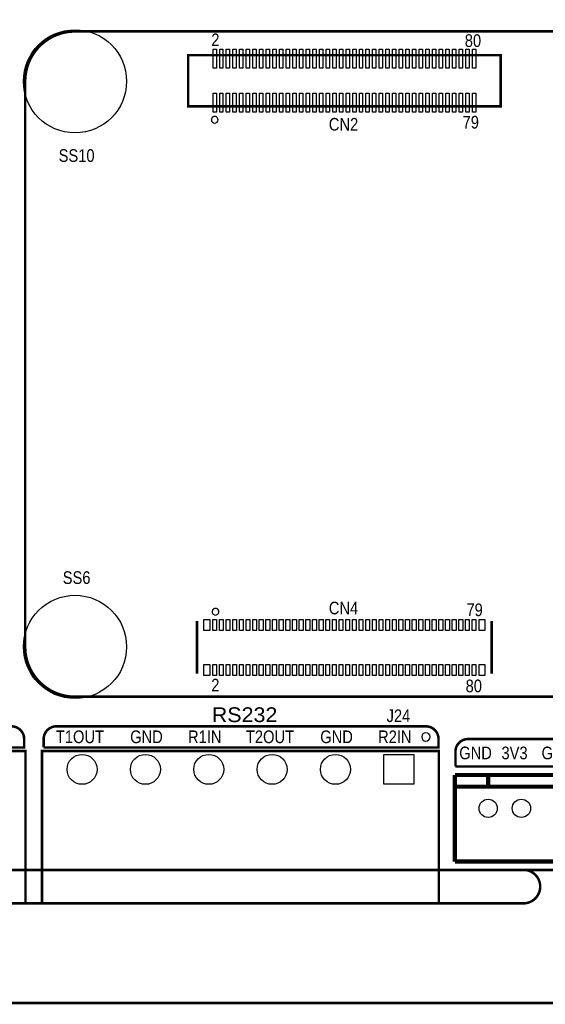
# Model space of a CAD drawing. Extents: x 0 to 150, y -8 to 100.
# Tile 7 of 12: x 41 to 72, y -8 to 51. Entities that reach past the tile are written whole.
import ezdxf
from ezdxf.enums import TextEntityAlignment as Align

# ---------------------------------------------------------------- set-up
doc = ezdxf.new("R2010")
doc.units = 0
doc.layers.add('DXF', color=212, linetype='CONTINUOUS')

msp = doc.modelspace()

# ---------------------------------------------------------------- linework, layer by layer
at = {"layer": 'DXF'}
for points, const_width in [([(2.999994, 0), (146.99996, 0, 0.414214), (149.999954, 2.999994), (149.999954, 87.00008, 0.414214), (146.99996, 90.000074), (2.999994, 90.000074, 0.414214), (0, 87.00008), (0, 2.999994, 0.414214), (2.999994, 0)], 0.1524), ([(40.922702, 47.413926), (40.922702, 13.413994, 0.414214), (43.922696, 10.414), (99.922584, 10.414, 0.414214), (102.922578, 13.413994), (102.922578, 47.413926, 0.414214), (99.922584, 50.41392), (43.922696, 50.41392, 0.414214), (40.922702, 47.413926)], 0.1524), ([(24.732996, 7.366), (24.732996, 7.874, -0.414214), (25.494996, 8.636), (40.099996, 8.636, -0.414214), (40.861996, 7.874), (40.861996, 7.366), (24.732996, 7.366)], 0.1524), ([(42.037, 7.366), (42.037, 7.874, -0.414214), (42.799, 8.636), (65.024, 8.636, -0.414214), (65.786, 7.874), (65.786, 7.366), (42.037, 7.366)], 0.1524), ([(66.802, 6.223), (66.802, 7.112, -0.414214), (67.564, 7.874), (80.01, 7.874, -0.414214), (80.772, 7.112), (80.772, 6.223), (66.802, 6.223)], 0.1524), ([(71.000112, 0, -0.899993), (71.000112, -1.999996)], 0.150114), ([(146.99996, -1.999996), (149.999954, -1.999996), (149.999954, -6.475984, -0.414214), (148.475954, -7.999984), (1.524, -7.999984, -0.414214), (0, -6.475984), (0, -1.999996), (2.999994, -1.999996)], 0.1524)]:
    msp.add_lwpolyline(points, format="xyb", dxfattribs=dict(at, const_width=const_width))
for points in [[(52.2224, 48.19904), (52.2224, 49.338992), (52.422298, 49.338992), (52.422298, 48.19904)], [(52.62245, 48.19904), (52.62245, 49.338992), (52.822348, 49.338992), (52.822348, 48.19904)], [(53.0225, 48.19904), (53.0225, 49.338992), (53.222398, 49.338992), (53.222398, 48.19904)], [(53.42255, 48.19904), (53.42255, 49.338992), (53.622448, 49.338992), (53.622448, 48.19904)], [(53.8226, 48.19904), (53.8226, 49.338992), (54.022498, 49.338992), (54.022498, 48.19904)], [(54.222396, 48.19904), (54.222396, 49.338992), (54.422294, 49.338992), (54.422294, 48.19904)], [(54.622446, 48.19904), (54.622446, 49.338992), (54.822344, 49.338992), (54.822344, 48.19904)], [(55.022496, 48.19904), (55.022496, 49.338992), (55.222394, 49.338992), (55.222394, 48.19904)], [(55.422546, 48.19904), (55.422546, 49.338992), (55.622444, 49.338992), (55.622444, 48.19904)], [(55.822596, 48.19904), (55.822596, 49.338992), (56.022494, 49.338992), (56.022494, 48.19904)], [(56.222392, 48.19904), (56.222392, 49.338992), (56.42229, 49.338992), (56.42229, 48.19904)], [(56.622442, 48.19904), (56.622442, 49.338992), (56.82234, 49.338992), (56.82234, 48.19904)], [(57.022492, 48.19904), (57.022492, 49.338992), (57.22239, 49.338992), (57.22239, 48.19904)], [(57.422542, 48.19904), (57.422542, 49.338992), (57.62244, 49.338992), (57.62244, 48.19904)], [(57.822592, 48.19904), (57.822592, 49.338992), (58.02249, 49.338992), (58.02249, 48.19904)], [(58.222388, 48.19904), (58.222388, 49.338992), (58.422286, 49.338992), (58.422286, 48.19904)], [(58.622438, 48.19904), (58.622438, 49.338992), (58.822336, 49.338992), (58.822336, 48.19904)], [(59.022488, 48.19904), (59.022488, 49.338992), (59.222386, 49.338992), (59.222386, 48.19904)], [(59.422538, 48.19904), (59.422538, 49.338992), (59.622436, 49.338992), (59.622436, 48.19904)], [(59.822588, 48.19904), (59.822588, 49.338992), (60.022486, 49.338992), (60.022486, 48.19904)], [(60.222384, 48.19904), (60.222384, 49.338992), (60.422282, 49.338992), (60.422282, 48.19904)], [(60.622434, 48.19904), (60.622434, 49.338992), (60.822332, 49.338992), (60.822332, 48.19904)], [(61.022484, 48.19904), (61.022484, 49.338992), (61.222382, 49.338992), (61.222382, 48.19904)], [(61.422534, 48.19904), (61.422534, 49.338992), (61.622432, 49.338992), (61.622432, 48.19904)], [(61.822584, 48.19904), (61.822584, 49.338992), (62.022482, 49.338992), (62.022482, 48.19904)], [(62.22238, 48.19904), (62.22238, 49.338992), (62.422278, 49.338992), (62.422278, 48.19904)], [(62.62243, 48.19904), (62.62243, 49.338992), (62.822328, 49.338992), (62.822328, 48.19904)], [(63.02248, 48.19904), (63.02248, 49.338992), (63.222378, 49.338992), (63.222378, 48.19904)], [(63.42253, 48.19904), (63.42253, 49.338992), (63.622428, 49.338992), (63.622428, 48.19904)], [(63.82258, 48.19904), (63.82258, 49.338992), (64.022478, 49.338992), (64.022478, 48.19904)], [(64.222376, 48.19904), (64.222376, 49.338992), (64.422274, 49.338992), (64.422274, 48.19904)], [(64.622426, 48.19904), (64.622426, 49.338992), (64.822324, 49.338992), (64.822324, 48.19904)], [(65.022476, 48.19904), (65.022476, 49.338992), (65.222374, 49.338992), (65.222374, 48.19904)], [(65.422526, 48.19904), (65.422526, 49.338992), (65.622424, 49.338992), (65.622424, 48.19904)], [(65.822576, 48.19904), (65.822576, 49.338992), (66.022474, 49.338992), (66.022474, 48.19904)], [(66.222372, 48.19904), (66.222372, 49.338992), (66.42227, 49.338992), (66.42227, 48.19904)], [(66.622422, 48.19904), (66.622422, 49.338992), (66.82232, 49.338992), (66.82232, 48.19904)], [(67.022472, 48.19904), (67.022472, 49.338992), (67.22237, 49.338992), (67.22237, 48.19904)], [(67.422522, 48.19904), (67.422522, 49.338992), (67.62242, 49.338992), (67.62242, 48.19904)], [(67.822572, 48.19904), (67.822572, 49.338992), (68.02247, 49.338992), (68.02247, 48.19904)], [(52.2224, 45.558964), (52.2224, 46.698916), (52.422298, 46.698916), (52.422298, 45.558964)], [(52.62245, 45.558964), (52.62245, 46.698916), (52.822348, 46.698916), (52.822348, 45.558964)], [(53.0225, 45.558964), (53.0225, 46.698916), (53.222398, 46.698916), (53.222398, 45.558964)], [(53.42255, 45.558964), (53.42255, 46.698916), (53.622448, 46.698916), (53.622448, 45.558964)], [(53.8226, 45.558964), (53.8226, 46.698916), (54.022498, 46.698916), (54.022498, 45.558964)], [(54.222396, 45.558964), (54.222396, 46.698916), (54.422294, 46.698916), (54.422294, 45.558964)], [(54.622446, 45.558964), (54.622446, 46.698916), (54.822344, 46.698916), (54.822344, 45.558964)], [(55.022496, 45.558964), (55.022496, 46.698916), (55.222394, 46.698916), (55.222394, 45.558964)], [(55.422546, 45.558964), (55.422546, 46.698916), (55.622444, 46.698916), (55.622444, 45.558964)], [(55.822596, 45.558964), (55.822596, 46.698916), (56.022494, 46.698916), (56.022494, 45.558964)], [(56.222392, 45.558964), (56.222392, 46.698916), (56.42229, 46.698916), (56.42229, 45.558964)], [(56.622442, 45.558964), (56.622442, 46.698916), (56.82234, 46.698916), (56.82234, 45.558964)], [(57.022492, 45.558964), (57.022492, 46.698916), (57.22239, 46.698916), (57.22239, 45.558964)], [(57.422542, 45.558964), (57.422542, 46.698916), (57.62244, 46.698916), (57.62244, 45.558964)], [(57.822592, 45.558964), (57.822592, 46.698916), (58.02249, 46.698916), (58.02249, 45.558964)], [(58.222388, 45.558964), (58.222388, 46.698916), (58.422286, 46.698916), (58.422286, 45.558964)], [(58.622438, 45.558964), (58.622438, 46.698916), (58.822336, 46.698916), (58.822336, 45.558964)], [(59.022488, 45.558964), (59.022488, 46.698916), (59.222386, 46.698916), (59.222386, 45.558964)], [(59.422538, 45.558964), (59.422538, 46.698916), (59.622436, 46.698916), (59.622436, 45.558964)], [(59.822588, 45.558964), (59.822588, 46.698916), (60.022486, 46.698916), (60.022486, 45.558964)], [(60.222384, 45.558964), (60.222384, 46.698916), (60.422282, 46.698916), (60.422282, 45.558964)], [(60.622434, 45.558964), (60.622434, 46.698916), (60.822332, 46.698916), (60.822332, 45.558964)], [(61.022484, 45.558964), (61.022484, 46.698916), (61.222382, 46.698916), (61.222382, 45.558964)], [(61.422534, 45.558964), (61.422534, 46.698916), (61.622432, 46.698916), (61.622432, 45.558964)], [(61.822584, 45.558964), (61.822584, 46.698916), (62.022482, 46.698916), (62.022482, 45.558964)], [(62.22238, 45.558964), (62.22238, 46.698916), (62.422278, 46.698916), (62.422278, 45.558964)], [(62.62243, 45.558964), (62.62243, 46.698916), (62.822328, 46.698916), (62.822328, 45.558964)], [(63.02248, 45.558964), (63.02248, 46.698916), (63.222378, 46.698916), (63.222378, 45.558964)], [(63.42253, 45.558964), (63.42253, 46.698916), (63.622428, 46.698916), (63.622428, 45.558964)], [(63.82258, 45.558964), (63.82258, 46.698916), (64.022478, 46.698916), (64.022478, 45.558964)], [(64.222376, 45.558964), (64.222376, 46.698916), (64.422274, 46.698916), (64.422274, 45.558964)], [(64.622426, 45.558964), (64.622426, 46.698916), (64.822324, 46.698916), (64.822324, 45.558964)], [(65.022476, 45.558964), (65.022476, 46.698916), (65.222374, 46.698916), (65.222374, 45.558964)], [(65.422526, 45.558964), (65.422526, 46.698916), (65.622424, 46.698916), (65.622424, 45.558964)], [(65.822576, 45.558964), (65.822576, 46.698916), (66.022474, 46.698916), (66.022474, 45.558964)], [(66.222372, 45.558964), (66.222372, 46.698916), (66.42227, 46.698916), (66.42227, 45.558964)], [(66.622422, 45.558964), (66.622422, 46.698916), (66.82232, 46.698916), (66.82232, 45.558964)], [(67.022472, 45.558964), (67.022472, 46.698916), (67.22237, 46.698916), (67.22237, 45.558964)], [(67.422522, 45.558964), (67.422522, 46.698916), (67.62242, 46.698916), (67.62242, 45.558964)], [(67.822572, 45.558964), (67.822572, 46.698916), (68.02247, 46.698916), (68.02247, 45.558964)], [(51.67249, 14.404086), (51.67249, 15.063978), (52.022502, 15.063978), (52.022502, 14.404086)], [(52.207414, 14.404086), (52.207414, 15.063978), (52.437538, 15.063978), (52.437538, 14.404086)], [(52.607464, 14.404086), (52.607464, 15.063978), (52.837588, 15.063978), (52.837588, 14.404086)], [(53.007514, 14.404086), (53.007514, 15.063978), (53.237638, 15.063978), (53.237638, 14.404086)], [(53.407564, 14.404086), (53.407564, 15.063978), (53.637688, 15.063978), (53.637688, 14.404086)], [(53.807614, 14.404086), (53.807614, 15.063978), (54.037738, 15.063978), (54.037738, 14.404086)], [(54.20741, 14.404086), (54.20741, 15.063978), (54.437534, 15.063978), (54.437534, 14.404086)], [(54.60746, 14.404086), (54.60746, 15.063978), (54.837584, 15.063978), (54.837584, 14.404086)], [(55.00751, 14.404086), (55.00751, 15.063978), (55.237634, 15.063978), (55.237634, 14.404086)], [(55.40756, 14.404086), (55.40756, 15.063978), (55.637684, 15.063978), (55.637684, 14.404086)], [(55.80761, 14.404086), (55.80761, 15.063978), (56.037734, 15.063978), (56.037734, 14.404086)], [(56.207406, 14.404086), (56.207406, 15.063978), (56.43753, 15.063978), (56.43753, 14.404086)], [(56.607456, 14.404086), (56.607456, 15.063978), (56.83758, 15.063978), (56.83758, 14.404086)], [(57.007506, 14.404086), (57.007506, 15.063978), (57.23763, 15.063978), (57.23763, 14.404086)], [(57.407556, 14.404086), (57.407556, 15.063978), (57.63768, 15.063978), (57.63768, 14.404086)], [(57.807606, 14.404086), (57.807606, 15.063978), (58.03773, 15.063978), (58.03773, 14.404086)], [(58.207402, 14.404086), (58.207402, 15.063978), (58.437526, 15.063978), (58.437526, 14.404086)], [(58.607452, 14.404086), (58.607452, 15.063978), (58.837576, 15.063978), (58.837576, 14.404086)], [(59.007502, 14.404086), (59.007502, 15.063978), (59.237626, 15.063978), (59.237626, 14.404086)], [(59.407552, 14.404086), (59.407552, 15.063978), (59.637676, 15.063978), (59.637676, 14.404086)], [(59.807602, 14.404086), (59.807602, 15.063978), (60.037726, 15.063978), (60.037726, 14.404086)], [(60.207398, 14.404086), (60.207398, 15.063978), (60.437522, 15.063978), (60.437522, 14.404086)], [(60.607448, 14.404086), (60.607448, 15.063978), (60.837572, 15.063978), (60.837572, 14.404086)], [(61.007498, 14.404086), (61.007498, 15.063978), (61.237622, 15.063978), (61.237622, 14.404086)], [(61.407548, 14.404086), (61.407548, 15.063978), (61.637672, 15.063978), (61.637672, 14.404086)], [(61.807598, 14.404086), (61.807598, 15.063978), (62.037722, 15.063978), (62.037722, 14.404086)], [(62.207394, 14.404086), (62.207394, 15.063978), (62.437518, 15.063978), (62.437518, 14.404086)], [(62.607444, 14.404086), (62.607444, 15.063978), (62.837568, 15.063978), (62.837568, 14.404086)], [(63.007494, 14.404086), (63.007494, 15.063978), (63.237618, 15.063978), (63.237618, 14.404086)], [(63.407544, 14.404086), (63.407544, 15.063978), (63.637668, 15.063978), (63.637668, 14.404086)], [(63.807594, 14.404086), (63.807594, 15.063978), (64.037718, 15.063978), (64.037718, 14.404086)], [(64.20739, 14.404086), (64.20739, 15.063978), (64.437514, 15.063978), (64.437514, 14.404086)], [(64.60744, 14.404086), (64.60744, 15.063978), (64.837564, 15.063978), (64.837564, 14.404086)], [(65.00749, 14.404086), (65.00749, 15.063978), (65.237614, 15.063978), (65.237614, 14.404086)], [(65.40754, 14.404086), (65.40754, 15.063978), (65.637664, 15.063978), (65.637664, 14.404086)], [(65.80759, 14.404086), (65.80759, 15.063978), (66.037714, 15.063978), (66.037714, 14.404086)], [(66.207386, 14.404086), (66.207386, 15.063978), (66.43751, 15.063978), (66.43751, 14.404086)], [(66.607436, 14.404086), (66.607436, 15.063978), (66.83756, 15.063978), (66.83756, 14.404086)], [(67.007486, 14.404086), (67.007486, 15.063978), (67.23761, 15.063978), (67.23761, 14.404086)], [(67.407536, 14.404086), (67.407536, 15.063978), (67.63766, 15.063978), (67.63766, 14.404086)], [(67.807586, 14.404086), (67.807586, 15.063978), (68.03771, 15.063978), (68.03771, 14.404086)], [(68.572634, 15.063978), (68.572634, 14.404086), (68.222622, 14.404086), (68.222622, 15.063978)], [(51.67249, 11.693906), (51.67249, 12.353798), (52.022502, 12.353798), (52.022502, 11.693906)], [(52.207414, 11.693906), (52.207414, 12.353798), (52.437538, 12.353798), (52.437538, 11.693906)], [(52.607464, 11.693906), (52.607464, 12.353798), (52.837588, 12.353798), (52.837588, 11.693906)], [(53.007514, 11.693906), (53.007514, 12.353798), (53.237638, 12.353798), (53.237638, 11.693906)], [(53.407564, 11.693906), (53.407564, 12.353798), (53.637688, 12.353798), (53.637688, 11.693906)], [(53.807614, 11.693906), (53.807614, 12.353798), (54.037738, 12.353798), (54.037738, 11.693906)], [(54.20741, 11.693906), (54.20741, 12.353798), (54.437534, 12.353798), (54.437534, 11.693906)], [(54.60746, 11.693906), (54.60746, 12.353798), (54.837584, 12.353798), (54.837584, 11.693906)], [(55.00751, 11.693906), (55.00751, 12.353798), (55.237634, 12.353798), (55.237634, 11.693906)], [(55.40756, 11.693906), (55.40756, 12.353798), (55.637684, 12.353798), (55.637684, 11.693906)], [(55.80761, 11.693906), (55.80761, 12.353798), (56.037734, 12.353798), (56.037734, 11.693906)], [(56.207406, 11.693906), (56.207406, 12.353798), (56.43753, 12.353798), (56.43753, 11.693906)], [(56.607456, 11.693906), (56.607456, 12.353798), (56.83758, 12.353798), (56.83758, 11.693906)], [(57.007506, 11.693906), (57.007506, 12.353798), (57.23763, 12.353798), (57.23763, 11.693906)], [(57.407556, 11.693906), (57.407556, 12.353798), (57.63768, 12.353798), (57.63768, 11.693906)], [(57.807606, 11.693906), (57.807606, 12.353798), (58.03773, 12.353798), (58.03773, 11.693906)], [(58.207402, 11.693906), (58.207402, 12.353798), (58.437526, 12.353798), (58.437526, 11.693906)], [(58.607452, 11.693906), (58.607452, 12.353798), (58.837576, 12.353798), (58.837576, 11.693906)], [(59.007502, 11.693906), (59.007502, 12.353798), (59.237626, 12.353798), (59.237626, 11.693906)], [(59.407552, 11.693906), (59.407552, 12.353798), (59.637676, 12.353798), (59.637676, 11.693906)], [(59.807602, 11.693906), (59.807602, 12.353798), (60.037726, 12.353798), (60.037726, 11.693906)], [(60.207398, 11.693906), (60.207398, 12.353798), (60.437522, 12.353798), (60.437522, 11.693906)], [(60.607448, 11.693906), (60.607448, 12.353798), (60.837572, 12.353798), (60.837572, 11.693906)], [(61.007498, 11.693906), (61.007498, 12.353798), (61.237622, 12.353798), (61.237622, 11.693906)], [(61.407548, 11.693906), (61.407548, 12.353798), (61.637672, 12.353798), (61.637672, 11.693906)], [(61.807598, 11.693906), (61.807598, 12.353798), (62.037722, 12.353798), (62.037722, 11.693906)], [(62.207394, 11.693906), (62.207394, 12.353798), (62.437518, 12.353798), (62.437518, 11.693906)], [(62.607444, 11.693906), (62.607444, 12.353798), (62.837568, 12.353798), (62.837568, 11.693906)], [(63.007494, 11.693906), (63.007494, 12.353798), (63.237618, 12.353798), (63.237618, 11.693906)], [(63.407544, 11.693906), (63.407544, 12.353798), (63.637668, 12.353798), (63.637668, 11.693906)], [(63.807594, 11.693906), (63.807594, 12.353798), (64.037718, 12.353798), (64.037718, 11.693906)], [(64.20739, 11.693906), (64.20739, 12.353798), (64.437514, 12.353798), (64.437514, 11.693906)], [(64.60744, 11.693906), (64.60744, 12.353798), (64.837564, 12.353798), (64.837564, 11.693906)], [(65.00749, 11.693906), (65.00749, 12.353798), (65.237614, 12.353798), (65.237614, 11.693906)], [(65.40754, 11.693906), (65.40754, 12.353798), (65.637664, 12.353798), (65.637664, 11.693906)], [(65.80759, 11.693906), (65.80759, 12.353798), (66.037714, 12.353798), (66.037714, 11.693906)], [(66.207386, 11.693906), (66.207386, 12.353798), (66.43751, 12.353798), (66.43751, 11.693906)], [(66.607436, 11.693906), (66.607436, 12.353798), (66.83756, 12.353798), (66.83756, 11.693906)], [(67.007486, 11.693906), (67.007486, 12.353798), (67.23761, 12.353798), (67.23761, 11.693906)], [(67.407536, 11.693906), (67.407536, 12.353798), (67.63766, 12.353798), (67.63766, 11.693906)], [(67.807586, 11.693906), (67.807586, 12.353798), (68.03771, 12.353798), (68.03771, 11.693906)], [(68.572634, 12.353798), (68.572634, 11.693906), (68.222622, 11.693906), (68.222622, 12.353798)], [(64.295401, 6.950075), (64.295401, 5.149977), (62.495303, 5.149977), (62.495303, 6.950075)]]:
    msp.add_lwpolyline(points, close=True, dxfattribs=at)
for points, const_width in [([(50.72253, 48.98898), (69.522594, 48.98898), (69.522594, 45.908976), (50.72253, 45.908976), (50.72253, 48.98898)], 0.150114), ([(51.262534, 14.963902), (51.262534, 11.793982)], 0.150114), ([(68.98259, 11.793982), (68.98259, 14.963902)], 0.150114), ([(24.699976, 7.1501), (40.940228, 7.1501), (40.940228, -1.999996), (24.699976, -1.999996), (24.699976, 7.1501)], 0.150114), ([(41.940226, 7.1501), (65.800478, 7.1501), (65.800478, -1.999996), (41.940226, -1.999996), (41.940226, 7.1501)], 0.150114), ([(80.770984, 5.707888), (66.771012, 5.707888)], 0.254), ([(66.771012, 5.707888), (66.771012, 0.508)], 0.254), ([(68.771008, 5.007864), (68.771008, 5.707888)], 0.254), ([(80.770984, 5.007864), (66.771012, 5.007864)], 0.254), ([(66.771012, 0.508), (80.770984, 0.508)], 0.254), ([(71.000112, -1.999996), (10.999978, -1.999996)], 0.1524)]:
    msp.add_lwpolyline(points, dxfattribs=dict(at, const_width=const_width))
for points in [[(52.522628, 45.09897, 1), (52.122496, 45.098986, 1)], [(52.572666, 15.529052, 1), (52.172458, 15.528832, 1)], [(65.27419, 8.001, 1), (64.77395, 8.001108, 1)]]:
    msp.add_lwpolyline(points, format="xyb", close=True, dxfattribs=at)
for centre, radius in [((43.922696, 47.413926), 3.099943), ((43.922696, 13.413994), 3.099943), ((44.345352, 6.050026), 0.900049), ((48.155352, 6.050026), 0.900049), ((51.965352, 6.050026), 0.900049), ((55.775352, 6.050026), 0.900049), ((59.585352, 6.050026), 0.900049), ((68.771008, 3.707892), 0.550037), ((70.771004, 3.707892), 0.550037)]:
    msp.add_circle(centre, radius, dxfattribs=at)

# ---------------------------------------------------------------- texts
for s, height, width, p in [('2', 0.762, 0.866667, (52.118514, 49.528984)), ('80', 0.762, 0.866667, (67.36461, 49.4792)), ('79', 0.762, 0.866667, (67.2338, 44.577)), ('79', 0.762, 0.866667, (67.465448, 15.261336)), ('2', 0.762, 0.866667, (52.119276, 10.734548)), ('80', 0.762, 0.866667, (67.41541, 10.68451)), ('RS232', 0.889, 1.085714, (52.1462, 8.89)), ('T1OUT', 0.762, 0.866667, (42.770552, 7.624826)), ('GND', 0.762, 0.866667, (47.240952, 7.624826)), ('R1IN', 0.762, 0.866667, (50.720752, 7.624826)), ('T2OUT', 0.762, 0.866667, (54.200552, 7.624826)), ('GND', 0.762, 0.866667, (58.670952, 7.624826)), ('R2IN', 0.762, 0.866667, (62.150752, 7.624826)), ('GND', 0.762, 0.866667, (67.0306, 6.6548)), ('3V3', 0.762, 0.866667, (69.5706, 6.6548)), ('GND', 0.762, 0.866667, (71.9836, 6.6548))]:
    msp.add_text(s, height=height, dxfattribs=dict(at, width=width)).set_placement(p)
at = {"layer": 'DXF', "width": 0.866667}
for s, p in [('CN2', (60.071, 44.45)), ('SS10', (44.0182, 42.5704)), ('SS6', (44.0182, 17.1958)), ('CN4', (60.071, 15.367)), ('J24', (63.373, 8.89))]:
    msp.add_text(s, height=0.762, dxfattribs=at).set_placement(p, align=Align.CENTER)

doc.saveas('drawing.dxf')
